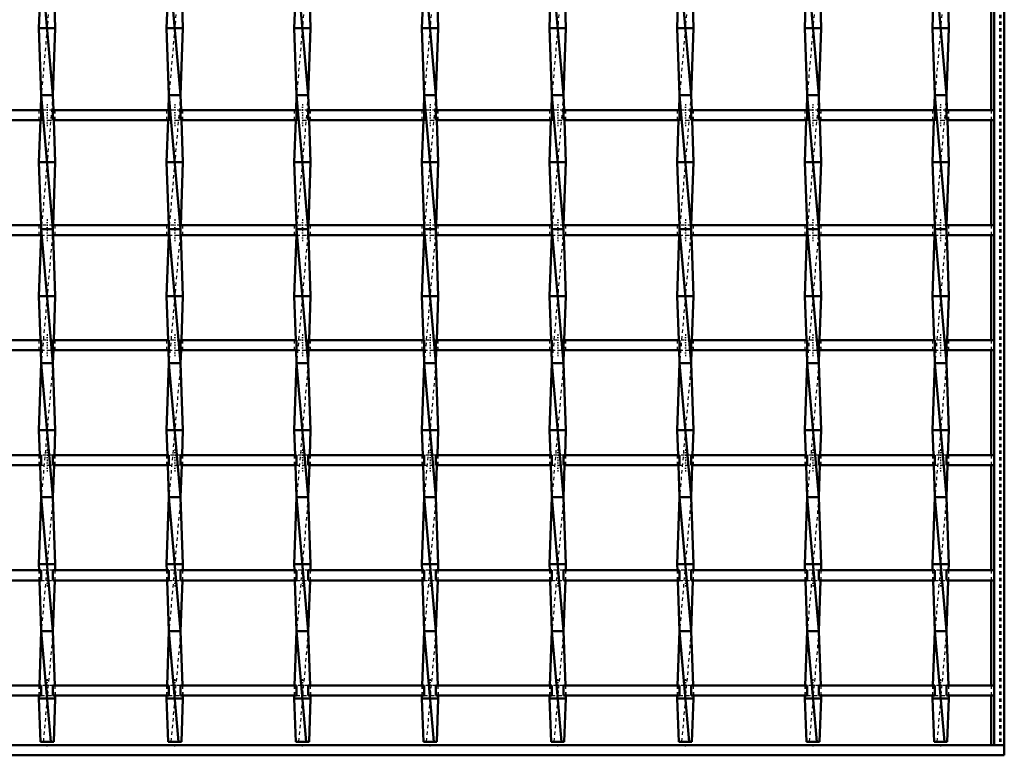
# Model space of a CAD drawing. Header units: millimetres. Extents: x -746 to 532, y -500 to 878.
# Tile 9 of 16: x 106 to 400, y -500 to -280. Entities that reach past the tile are written whole.
import ezdxf

# ---------------------------------------------------------------- set-up
doc = ezdxf.new("R2010")
doc.units = ezdxf.units.MM
doc.linetypes.add('Center', pattern=[1.5, 0.45, -0.5, 0.05, -0.5])
doc.linetypes.add('Dashed', pattern=[2, 1, -1])
for name, color, linetype, lineweight in [('2d ConnectionPoints', 7, 'Continuous', 50), ('AM_0', 7, 'Continuous', 50), ('AM_7', 7, 'Center', 25), ('AM_9', 6, 'Dashed', 25)]:
    doc.layers.add(name, color=color, linetype=linetype, lineweight=lineweight)

# ---------------------------------------------------------------- blocks, each defined once
blk = doc.blocks.new('1_a3rbf4h71x8j7cuzvnz1x3jfo________0_in_LSSP3303438311800100035010_4')
at = {"layer": 'AM_0'}
for p, q in [((397, 497), (397, -497)), ((400, 497), (400, -497)), ((396.05, -276.14), (396.05, -307.47)), ((396.05, -310.47), (396.05, -341.8)), ((396.05, -344.8), (396.05, -376.13)), ((396.05, -379.13), (396.05, -410.46)), ((396.05, -413.46), (396.05, -444.79)), ((396.05, -447.79), (396.05, -479.12)), ((396.05, -482.12), (396.05, -497)), ((397, -497), (400, -497))]:
    blk.add_line(p, q, dxfattribs=at)
at = {"layer": 'AM_9'}
for p, q in [((398.55, 497), (398.55, -497)), ((398.99, 497), (398.99, -497)), ((396.05, -307.47), (396.05, -310.47)), ((396.05, -341.8), (396.05, -344.8)), ((396.05, -376.13), (396.05, -379.13)), ((396.05, -410.46), (396.05, -413.46)), ((396.05, -444.79), (396.05, -447.79)), ((396.05, -479.12), (396.05, -482.12))]:
    blk.add_line(p, q, dxfattribs=at)
blk = doc.blocks.new('2_znjogs71mm8ibm2pvba9pefrq________0_in_LSSP3303438311800100035010_4')
at = {"layer": 'AM_0'}
for p, q in [((400, -497), (-400, -497)), ((400, -497), (400, -500)), ((400, -500), (-400, -500))]:
    blk.add_line(p, q, dxfattribs=at)
blk = doc.blocks.new('16_ztjupbv2bt4ux7bpidsc91eub________0_in_LSSP3303438311800100035010_4')
at = {"layer": 'AM_0'}
for p, q in [((112.57, -263), (116.03, -303)), ((112.1, -276.14), (111.85, -283)), ((116.5, -276.14), (116.75, -283)), ((111.85, -283), (112.57, -303)), ((116.75, -283), (111.85, -283)), ((116.75, -283), (116.03, -303)), ((112.57, -303), (112.41, -307.47)), ((112.57, -303), (116.03, -343)), ((116.03, -303), (112.57, -303)), ((116.03, -303), (116.19, -307.47)), ((112.3, -310.47), (111.85, -323)), ((116.3, -310.47), (116.75, -323)), ((116.75, -323), (111.85, -323)), ((111.85, -323), (112.52, -341.8)), ((116.75, -323), (116.08, -341.8)), ((112.57, -343), (116.03, -383)), ((116.03, -343), (112.57, -343)), ((112.5, -344.8), (111.85, -363)), ((116.1, -344.8), (116.75, -363)), ((116.75, -363), (111.85, -363)), ((111.85, -363), (112.32, -376.13)), ((116.75, -363), (116.28, -376.13)), ((112.43, -379.13), (112.57, -383)), ((116.17, -379.13), (116.03, -383)), ((112.57, -383), (111.85, -403)), ((112.57, -383), (116.03, -423)), ((116.03, -383), (112.57, -383)), ((116.03, -383), (116.75, -403)), ((111.85, -403), (112.12, -410.46)), ((116.75, -403), (111.85, -403)), ((116.75, -403), (116.48, -410.46)), ((112.23, -413.46), (112.57, -423)), ((116.37, -413.46), (116.03, -423)), ((112.57, -423), (111.85, -443)), ((112.57, -423), (116.03, -463)), ((116.03, -423), (112.57, -423)), ((116.03, -423), (116.75, -443)), ((116.75, -443), (111.85, -443)), ((111.85, -443), (111.91, -444.79)), ((116.75, -443), (116.69, -444.79)), ((112.02, -447.79), (112.57, -463)), ((116.58, -447.79), (116.03, -463)), ((112.57, -463), (111.99, -479.12)), ((112.57, -463), (115.43, -496)), ((116.03, -463), (112.57, -463)), ((116.03, -463), (116.61, -479.12)), ((111.88, -482.12), (111.85, -483)), ((111.85, -483), (112.32, -496)), ((116.75, -483), (111.85, -483)), ((116.75, -483), (116.28, -496)), ((116.72, -482.12), (116.75, -483)), ((112.32, -496), (116.28, -496))]:
    blk.add_line(p, q, dxfattribs=at)
at = {"layer": 'AM_9'}
for p, q in [((116.03, -263), (112.57, -303)), ((116.03, -303), (112.57, -343)), ((112.41, -307.47), (112.3, -310.47)), ((116.19, -307.47), (116.3, -310.47)), ((112.57, -343), (112.5, -344.8)), ((112.52, -341.8), (112.57, -343)), ((116.03, -343), (112.57, -383)), ((116.08, -341.8), (116.03, -343)), ((116.03, -343), (116.1, -344.8)), ((112.32, -376.13), (112.43, -379.13)), ((116.28, -376.13), (116.17, -379.13)), ((116.03, -383), (112.57, -423)), ((112.12, -410.46), (112.23, -413.46)), ((116.48, -410.46), (116.37, -413.46)), ((116.03, -423), (112.57, -463)), ((111.91, -444.79), (112.02, -447.79)), ((116.69, -444.79), (116.58, -447.79)), ((116.03, -463), (113.17, -496)), ((111.99, -479.12), (111.88, -482.12)), ((116.61, -479.12), (116.72, -482.12))]:
    blk.add_line(p, q, dxfattribs=at)
blk = doc.blocks.new('17_4ujnh2jics3wi3esj6lqp8fte________0_in_LSSP3303438311800100035010_4')
at = {"layer": 'AM_0'}
for p, q in [((150.67, -263), (154.13, -303)), ((150.2, -276.14), (149.95, -283)), ((154.6, -276.14), (154.85, -283)), ((154.85, -283), (149.95, -283)), ((149.95, -283), (150.67, -303)), ((154.85, -283), (154.13, -303)), ((150.67, -303), (150.51, -307.47)), ((150.67, -303), (154.13, -343)), ((154.13, -303), (150.67, -303)), ((154.13, -303), (154.29, -307.47)), ((150.4, -310.47), (149.95, -323)), ((154.4, -310.47), (154.85, -323)), ((149.95, -323), (150.62, -341.8)), ((154.85, -323), (149.95, -323)), ((154.85, -323), (154.18, -341.8)), ((150.67, -343), (154.13, -383)), ((154.13, -343), (150.67, -343)), ((150.6, -344.8), (149.95, -363)), ((154.2, -344.8), (154.85, -363)), ((154.85, -363), (149.95, -363)), ((149.95, -363), (150.42, -376.13)), ((154.85, -363), (154.38, -376.13)), ((150.53, -379.13), (150.67, -383)), ((154.27, -379.13), (154.13, -383)), ((150.67, -383), (149.95, -403)), ((154.13, -383), (150.67, -383)), ((150.67, -383), (154.13, -423)), ((154.13, -383), (154.85, -403)), ((149.95, -403), (150.22, -410.46)), ((154.85, -403), (149.95, -403)), ((154.85, -403), (154.58, -410.46)), ((150.33, -413.46), (150.67, -423)), ((154.47, -413.46), (154.13, -423)), ((150.67, -423), (149.95, -443)), ((150.67, -423), (154.13, -463)), ((154.13, -423), (150.67, -423)), ((154.13, -423), (154.85, -443)), ((149.95, -443), (150.01, -444.79)), ((154.85, -443), (149.95, -443)), ((154.85, -443), (154.79, -444.79)), ((150.12, -447.79), (150.67, -463)), ((154.68, -447.79), (154.13, -463)), ((150.67, -463), (150.09, -479.12)), ((150.67, -463), (153.53, -496)), ((154.13, -463), (150.67, -463)), ((154.13, -463), (154.71, -479.12)), ((149.98, -482.12), (149.95, -483)), ((149.95, -483), (150.42, -496)), ((154.85, -483), (149.95, -483)), ((154.85, -483), (154.38, -496)), ((154.82, -482.12), (154.85, -483)), ((150.42, -496), (154.38, -496))]:
    blk.add_line(p, q, dxfattribs=at)
at = {"layer": 'AM_9'}
for p, q in [((154.13, -263), (150.67, -303)), ((154.13, -303), (150.67, -343)), ((150.51, -307.47), (150.4, -310.47)), ((154.29, -307.47), (154.4, -310.47)), ((150.67, -343), (150.6, -344.8)), ((150.62, -341.8), (150.67, -343)), ((154.13, -343), (150.67, -383)), ((154.18, -341.8), (154.13, -343)), ((154.13, -343), (154.2, -344.8)), ((150.42, -376.13), (150.53, -379.13)), ((154.38, -376.13), (154.27, -379.13)), ((154.13, -383), (150.67, -423)), ((150.22, -410.46), (150.33, -413.46)), ((154.58, -410.46), (154.47, -413.46)), ((154.13, -423), (150.67, -463)), ((150.01, -444.79), (150.12, -447.79)), ((154.79, -444.79), (154.68, -447.79)), ((154.13, -463), (151.27, -496)), ((150.09, -479.12), (149.98, -482.12)), ((154.71, -479.12), (154.82, -482.12))]:
    blk.add_line(p, q, dxfattribs=at)
blk = doc.blocks.new('18_986mnfrdfn9osh069c21pp9yl________0_in_LSSP3303438311800100035010_4')
at = {"layer": 'AM_0'}
for p, q in [((188.77, -263), (192.23, -303)), ((188.3, -276.14), (188.05, -283)), ((192.7, -276.14), (192.95, -283)), ((192.95, -283), (188.05, -283)), ((188.05, -283), (188.77, -303)), ((192.95, -283), (192.23, -303)), ((188.77, -303), (188.61, -307.47)), ((188.77, -303), (192.23, -343)), ((192.23, -303), (188.77, -303)), ((192.23, -303), (192.39, -307.47)), ((188.5, -310.47), (188.05, -323)), ((192.5, -310.47), (192.95, -323)), ((188.05, -323), (188.72, -341.8)), ((192.95, -323), (188.05, -323)), ((192.95, -323), (192.28, -341.8)), ((188.77, -343), (192.23, -383)), ((192.23, -343), (188.77, -343)), ((188.7, -344.8), (188.05, -363)), ((192.3, -344.8), (192.95, -363)), ((192.95, -363), (188.05, -363)), ((188.05, -363), (188.52, -376.13)), ((192.95, -363), (192.48, -376.13)), ((188.63, -379.13), (188.77, -383)), ((192.37, -379.13), (192.23, -383)), ((188.77, -383), (188.05, -403)), ((188.77, -383), (192.23, -423)), ((192.23, -383), (188.77, -383)), ((192.23, -383), (192.95, -403)), ((192.95, -403), (188.05, -403)), ((188.05, -403), (188.32, -410.46)), ((192.95, -403), (192.68, -410.46)), ((188.43, -413.46), (188.77, -423)), ((192.57, -413.46), (192.23, -423)), ((188.77, -423), (188.05, -443)), ((188.77, -423), (192.23, -463)), ((192.23, -423), (188.77, -423)), ((192.23, -423), (192.95, -443)), ((192.95, -443), (188.05, -443)), ((188.05, -443), (188.11, -444.79)), ((192.95, -443), (192.89, -444.79)), ((188.22, -447.79), (188.77, -463)), ((192.78, -447.79), (192.23, -463)), ((188.77, -463), (188.19, -479.12)), ((188.77, -463), (191.63, -496)), ((192.23, -463), (188.77, -463)), ((192.23, -463), (192.81, -479.12)), ((188.08, -482.12), (188.05, -483)), ((188.05, -483), (188.52, -496)), ((192.95, -483), (188.05, -483)), ((192.95, -483), (192.48, -496)), ((192.92, -482.12), (192.95, -483)), ((188.52, -496), (192.48, -496))]:
    blk.add_line(p, q, dxfattribs=at)
at = {"layer": 'AM_9'}
for p, q in [((192.23, -263), (188.77, -303)), ((192.23, -303), (188.77, -343)), ((188.61, -307.47), (188.5, -310.47)), ((192.39, -307.47), (192.5, -310.47)), ((188.77, -343), (188.7, -344.8)), ((188.72, -341.8), (188.77, -343)), ((192.23, -343), (188.77, -383)), ((192.28, -341.8), (192.23, -343)), ((192.23, -343), (192.3, -344.8)), ((188.52, -376.13), (188.63, -379.13)), ((192.48, -376.13), (192.37, -379.13)), ((192.23, -383), (188.77, -423)), ((188.32, -410.46), (188.43, -413.46)), ((192.68, -410.46), (192.57, -413.46)), ((192.23, -423), (188.77, -463)), ((188.11, -444.79), (188.22, -447.79)), ((192.89, -444.79), (192.78, -447.79)), ((192.23, -463), (189.37, -496)), ((188.19, -479.12), (188.08, -482.12)), ((192.81, -479.12), (192.92, -482.12))]:
    blk.add_line(p, q, dxfattribs=at)
blk = doc.blocks.new('19_6yhpkxxs8i7vfl56e5g2htfda________0_in_LSSP3303438311800100035010_4')
at = {"layer": 'AM_0'}
for p, q in [((226.87, -263), (230.33, -303)), ((226.4, -276.14), (226.15, -283)), ((230.8, -276.14), (231.05, -283)), ((231.05, -283), (226.15, -283)), ((226.15, -283), (226.87, -303)), ((231.05, -283), (230.33, -303)), ((226.87, -303), (226.71, -307.47)), ((226.87, -303), (230.33, -343)), ((230.33, -303), (226.87, -303)), ((230.33, -303), (230.49, -307.47)), ((226.6, -310.47), (226.15, -323)), ((230.6, -310.47), (231.05, -323)), ((231.05, -323), (226.15, -323)), ((226.15, -323), (226.82, -341.8)), ((231.05, -323), (230.38, -341.8)), ((230.33, -343), (226.87, -343)), ((226.87, -343), (230.33, -383)), ((226.8, -344.8), (226.15, -363)), ((230.4, -344.8), (231.05, -363)), ((231.05, -363), (226.15, -363)), ((226.15, -363), (226.62, -376.13)), ((231.05, -363), (230.58, -376.13)), ((226.73, -379.13), (226.87, -383)), ((230.47, -379.13), (230.33, -383)), ((226.87, -383), (226.15, -403)), ((230.33, -383), (226.87, -383)), ((226.87, -383), (230.33, -423)), ((230.33, -383), (231.05, -403)), ((231.05, -403), (226.15, -403)), ((226.15, -403), (226.42, -410.46)), ((231.05, -403), (230.78, -410.46)), ((226.53, -413.46), (226.87, -423)), ((230.67, -413.46), (230.33, -423)), ((226.87, -423), (226.15, -443)), ((226.87, -423), (230.33, -463)), ((230.33, -423), (226.87, -423)), ((230.33, -423), (231.05, -443)), ((226.15, -443), (226.21, -444.79)), ((231.05, -443), (226.15, -443)), ((231.05, -443), (230.99, -444.79)), ((226.32, -447.79), (226.87, -463)), ((230.88, -447.79), (230.33, -463)), ((226.87, -463), (226.29, -479.12)), ((226.87, -463), (229.73, -496)), ((230.33, -463), (226.87, -463)), ((230.33, -463), (230.91, -479.12)), ((226.18, -482.12), (226.15, -483)), ((226.15, -483), (226.62, -496)), ((231.05, -483), (226.15, -483)), ((231.05, -483), (230.58, -496)), ((231.02, -482.12), (231.05, -483)), ((226.62, -496), (230.58, -496))]:
    blk.add_line(p, q, dxfattribs=at)
at = {"layer": 'AM_9'}
for p, q in [((230.33, -263), (226.87, -303)), ((230.33, -303), (226.87, -343)), ((226.71, -307.47), (226.6, -310.47)), ((230.49, -307.47), (230.6, -310.47)), ((226.87, -343), (226.8, -344.8)), ((226.82, -341.8), (226.87, -343)), ((230.33, -343), (226.87, -383)), ((230.38, -341.8), (230.33, -343)), ((230.33, -343), (230.4, -344.8)), ((226.62, -376.13), (226.73, -379.13)), ((230.58, -376.13), (230.47, -379.13)), ((230.33, -383), (226.87, -423)), ((226.42, -410.46), (226.53, -413.46)), ((230.78, -410.46), (230.67, -413.46)), ((230.33, -423), (226.87, -463)), ((226.21, -444.79), (226.32, -447.79)), ((230.99, -444.79), (230.88, -447.79)), ((230.33, -463), (227.47, -496)), ((226.29, -479.12), (226.18, -482.12)), ((230.91, -479.12), (231.02, -482.12))]:
    blk.add_line(p, q, dxfattribs=at)
blk = doc.blocks.new('20_x0ji0hbngkmtdk7lc491kdbau________0_in_LSSP3303438311800100035010_4')
at = {"layer": 'AM_0'}
for p, q in [((264.97, -263), (268.43, -303)), ((264.5, -276.14), (264.25, -283)), ((268.9, -276.14), (269.15, -283)), ((269.15, -283), (264.25, -283)), ((264.25, -283), (264.97, -303)), ((269.15, -283), (268.43, -303)), ((264.97, -303), (264.81, -307.47)), ((264.97, -303), (268.43, -343)), ((268.43, -303), (264.97, -303)), ((268.43, -303), (268.59, -307.47)), ((264.7, -310.47), (264.25, -323)), ((268.7, -310.47), (269.15, -323)), ((264.25, -323), (264.92, -341.8)), ((269.15, -323), (264.25, -323)), ((269.15, -323), (268.48, -341.8)), ((264.97, -343), (268.43, -383)), ((268.43, -343), (264.97, -343)), ((264.9, -344.8), (264.25, -363)), ((268.5, -344.8), (269.15, -363)), ((264.25, -363), (264.72, -376.13)), ((269.15, -363), (264.25, -363)), ((269.15, -363), (268.68, -376.13)), ((264.83, -379.13), (264.97, -383)), ((268.57, -379.13), (268.43, -383)), ((264.97, -383), (264.25, -403)), ((264.97, -383), (268.43, -423)), ((268.43, -383), (264.97, -383)), ((268.43, -383), (269.15, -403)), ((269.15, -403), (264.25, -403)), ((264.25, -403), (264.52, -410.46)), ((269.15, -403), (268.88, -410.46)), ((264.63, -413.46), (264.97, -423)), ((268.77, -413.46), (268.43, -423)), ((264.97, -423), (264.25, -443)), ((264.97, -423), (268.43, -463)), ((268.43, -423), (264.97, -423)), ((268.43, -423), (269.15, -443)), ((269.15, -443), (264.25, -443)), ((264.25, -443), (264.31, -444.79)), ((269.15, -443), (269.09, -444.79)), ((264.42, -447.79), (264.97, -463)), ((268.98, -447.79), (268.43, -463)), ((264.97, -463), (264.39, -479.12)), ((264.97, -463), (267.83, -496)), ((268.43, -463), (264.97, -463)), ((268.43, -463), (269.01, -479.12)), ((264.28, -482.12), (264.25, -483)), ((269.15, -483), (264.25, -483)), ((264.25, -483), (264.72, -496)), ((269.15, -483), (268.68, -496)), ((269.12, -482.12), (269.15, -483)), ((264.72, -496), (268.68, -496))]:
    blk.add_line(p, q, dxfattribs=at)
at = {"layer": 'AM_9'}
for p, q in [((268.43, -263), (264.97, -303)), ((268.43, -303), (264.97, -343)), ((264.81, -307.47), (264.7, -310.47)), ((268.59, -307.47), (268.7, -310.47)), ((264.97, -343), (264.9, -344.8)), ((264.92, -341.8), (264.97, -343)), ((268.43, -343), (264.97, -383)), ((268.48, -341.8), (268.43, -343)), ((268.43, -343), (268.5, -344.8)), ((264.72, -376.13), (264.83, -379.13)), ((268.68, -376.13), (268.57, -379.13)), ((268.43, -383), (264.97, -423)), ((264.52, -410.46), (264.63, -413.46)), ((268.88, -410.46), (268.77, -413.46)), ((268.43, -423), (264.97, -463)), ((264.31, -444.79), (264.42, -447.79)), ((269.09, -444.79), (268.98, -447.79)), ((268.43, -463), (265.57, -496)), ((264.39, -479.12), (264.28, -482.12)), ((269.01, -479.12), (269.12, -482.12))]:
    blk.add_line(p, q, dxfattribs=at)
blk = doc.blocks.new('21_y6jcxl0emteleck9uyiimxqsm________0_in_LSSP3303438311800100035010_4')
at = {"layer": 'AM_0'}
for p, q in [((303.07, -263), (306.53, -303)), ((302.6, -276.14), (302.35, -283)), ((307, -276.14), (307.25, -283)), ((307.25, -283), (302.35, -283)), ((302.35, -283), (303.07, -303)), ((307.25, -283), (306.53, -303)), ((303.07, -303), (302.91, -307.47)), ((303.07, -303), (306.53, -343)), ((306.53, -303), (303.07, -303)), ((306.53, -303), (306.69, -307.47)), ((302.8, -310.47), (302.35, -323)), ((306.8, -310.47), (307.25, -323)), ((307.25, -323), (302.35, -323)), ((302.35, -323), (303.02, -341.8)), ((307.25, -323), (306.58, -341.8)), ((306.53, -343), (303.07, -343)), ((303.07, -343), (306.53, -383)), ((303, -344.8), (302.35, -363)), ((306.6, -344.8), (307.25, -363)), ((302.35, -363), (302.82, -376.13)), ((307.25, -363), (302.35, -363)), ((307.25, -363), (306.78, -376.13)), ((302.93, -379.13), (303.07, -383)), ((306.67, -379.13), (306.53, -383)), ((303.07, -383), (302.35, -403)), ((303.07, -383), (306.53, -423)), ((306.53, -383), (303.07, -383)), ((306.53, -383), (307.25, -403)), ((302.35, -403), (302.62, -410.46)), ((307.25, -403), (302.35, -403)), ((307.25, -403), (306.98, -410.46)), ((302.73, -413.46), (303.07, -423)), ((306.87, -413.46), (306.53, -423)), ((303.07, -423), (302.35, -443)), ((303.07, -423), (306.53, -463)), ((306.53, -423), (303.07, -423)), ((306.53, -423), (307.25, -443)), ((302.35, -443), (302.41, -444.79)), ((307.25, -443), (302.35, -443)), ((307.25, -443), (307.19, -444.79)), ((302.52, -447.79), (303.07, -463)), ((307.08, -447.79), (306.53, -463)), ((303.07, -463), (302.49, -479.12)), ((303.07, -463), (305.93, -496)), ((306.53, -463), (303.07, -463)), ((306.53, -463), (307.11, -479.12)), ((302.38, -482.12), (302.35, -483)), ((302.35, -483), (302.82, -496)), ((307.25, -483), (302.35, -483)), ((307.25, -483), (306.78, -496)), ((307.22, -482.12), (307.25, -483)), ((302.82, -496), (306.78, -496))]:
    blk.add_line(p, q, dxfattribs=at)
at = {"layer": 'AM_9'}
for p, q in [((306.53, -263), (303.07, -303)), ((306.53, -303), (303.07, -343)), ((302.91, -307.47), (302.8, -310.47)), ((306.69, -307.47), (306.8, -310.47)), ((303.07, -343), (303, -344.8)), ((303.02, -341.8), (303.07, -343)), ((306.53, -343), (303.07, -383)), ((306.58, -341.8), (306.53, -343)), ((306.53, -343), (306.6, -344.8)), ((302.82, -376.13), (302.93, -379.13)), ((306.78, -376.13), (306.67, -379.13)), ((306.53, -383), (303.07, -423)), ((302.62, -410.46), (302.73, -413.46)), ((306.98, -410.46), (306.87, -413.46)), ((306.53, -423), (303.07, -463)), ((302.41, -444.79), (302.52, -447.79)), ((307.19, -444.79), (307.08, -447.79)), ((306.53, -463), (303.67, -496)), ((302.49, -479.12), (302.38, -482.12)), ((307.11, -479.12), (307.22, -482.12))]:
    blk.add_line(p, q, dxfattribs=at)
blk = doc.blocks.new('22_lijea9571srl21lkcegbwb9ac________0_in_LSSP3303438311800100035010_4')
at = {"layer": 'AM_0'}
for p, q in [((341.17, -263), (344.63, -303)), ((340.7, -276.14), (340.45, -283)), ((345.1, -276.14), (345.35, -283)), ((345.35, -283), (340.45, -283)), ((340.45, -283), (341.17, -303)), ((345.35, -283), (344.63, -303)), ((341.17, -303), (341.01, -307.47)), ((341.17, -303), (344.63, -343)), ((344.63, -303), (341.17, -303)), ((344.63, -303), (344.79, -307.47)), ((340.9, -310.47), (340.45, -323)), ((344.9, -310.47), (345.35, -323)), ((340.45, -323), (341.12, -341.8)), ((345.35, -323), (340.45, -323)), ((345.35, -323), (344.68, -341.8)), ((341.17, -343), (344.63, -383)), ((344.63, -343), (341.17, -343)), ((341.1, -344.8), (340.45, -363)), ((344.7, -344.8), (345.35, -363)), ((345.35, -363), (340.45, -363)), ((340.45, -363), (340.92, -376.13)), ((345.35, -363), (344.88, -376.13)), ((341.03, -379.13), (341.17, -383)), ((344.77, -379.13), (344.63, -383)), ((341.17, -383), (340.45, -403)), ((341.17, -383), (344.63, -423)), ((344.63, -383), (341.17, -383)), ((344.63, -383), (345.35, -403)), ((345.35, -403), (340.45, -403)), ((340.45, -403), (340.72, -410.46)), ((345.35, -403), (345.08, -410.46)), ((340.83, -413.46), (341.17, -423)), ((344.97, -413.46), (344.63, -423)), ((341.17, -423), (340.45, -443)), ((341.17, -423), (344.63, -463)), ((344.63, -423), (341.17, -423)), ((344.63, -423), (345.35, -443)), ((345.35, -443), (340.45, -443)), ((340.45, -443), (340.51, -444.79)), ((345.35, -443), (345.29, -444.79)), ((340.62, -447.79), (341.17, -463)), ((345.18, -447.79), (344.63, -463)), ((341.17, -463), (340.59, -479.12)), ((341.17, -463), (344.03, -496)), ((344.63, -463), (341.17, -463)), ((344.63, -463), (345.21, -479.12)), ((340.48, -482.12), (340.45, -483)), ((340.45, -483), (340.92, -496)), ((345.35, -483), (340.45, -483)), ((345.35, -483), (344.88, -496)), ((345.32, -482.12), (345.35, -483)), ((340.92, -496), (344.88, -496))]:
    blk.add_line(p, q, dxfattribs=at)
at = {"layer": 'AM_9'}
for p, q in [((344.63, -263), (341.17, -303)), ((344.63, -303), (341.17, -343)), ((341.01, -307.47), (340.9, -310.47)), ((344.79, -307.47), (344.9, -310.47)), ((341.17, -343), (341.1, -344.8)), ((341.12, -341.8), (341.17, -343)), ((344.63, -343), (341.17, -383)), ((344.68, -341.8), (344.63, -343)), ((344.63, -343), (344.7, -344.8)), ((340.92, -376.13), (341.03, -379.13)), ((344.88, -376.13), (344.77, -379.13)), ((344.63, -383), (341.17, -423)), ((340.72, -410.46), (340.83, -413.46)), ((345.08, -410.46), (344.97, -413.46)), ((344.63, -423), (341.17, -463)), ((340.51, -444.79), (340.62, -447.79)), ((345.29, -444.79), (345.18, -447.79)), ((344.63, -463), (341.77, -496)), ((340.59, -479.12), (340.48, -482.12)), ((345.21, -479.12), (345.32, -482.12))]:
    blk.add_line(p, q, dxfattribs=at)
blk = doc.blocks.new('23_2fpvpbjdkb6jkabq6b8olpb3b________0_in_LSSP3303438311800100035010_4')
at = {"layer": 'AM_0'}
for p, q in [((379.27, -263), (382.73, -303)), ((378.8, -276.14), (378.55, -283)), ((383.2, -276.14), (383.45, -283)), ((383.45, -283), (378.55, -283)), ((378.55, -283), (379.27, -303)), ((383.45, -283), (382.73, -303)), ((379.27, -303), (379.11, -307.47)), ((379.27, -303), (382.73, -343)), ((382.73, -303), (379.27, -303)), ((382.73, -303), (382.89, -307.47)), ((379, -310.47), (378.55, -323)), ((383, -310.47), (383.45, -323)), ((383.45, -323), (378.55, -323)), ((378.55, -323), (379.22, -341.8)), ((383.45, -323), (382.78, -341.8)), ((382.73, -343), (379.27, -343)), ((379.27, -343), (382.73, -383)), ((379.2, -344.8), (378.55, -363)), ((382.8, -344.8), (383.45, -363)), ((378.55, -363), (379.02, -376.13)), ((383.45, -363), (378.55, -363)), ((383.45, -363), (382.98, -376.13)), ((379.13, -379.13), (379.27, -383)), ((382.87, -379.13), (382.73, -383)), ((379.27, -383), (378.55, -403)), ((382.73, -383), (379.27, -383)), ((379.27, -383), (382.73, -423)), ((382.73, -383), (383.45, -403)), ((378.55, -403), (378.82, -410.46)), ((383.45, -403), (378.55, -403)), ((383.45, -403), (383.18, -410.46)), ((378.93, -413.46), (379.27, -423)), ((383.07, -413.46), (382.73, -423)), ((379.27, -423), (378.55, -443)), ((379.27, -423), (382.73, -463)), ((382.73, -423), (379.27, -423)), ((382.73, -423), (383.45, -443)), ((378.55, -443), (378.61, -444.79)), ((383.45, -443), (378.55, -443)), ((383.45, -443), (383.39, -444.79)), ((378.72, -447.79), (379.27, -463)), ((383.28, -447.79), (382.73, -463)), ((379.27, -463), (378.69, -479.12)), ((379.27, -463), (382.13, -496)), ((382.73, -463), (379.27, -463)), ((382.73, -463), (383.31, -479.12)), ((378.58, -482.12), (378.55, -483)), ((378.55, -483), (379.02, -496)), ((383.45, -483), (378.55, -483)), ((383.45, -483), (382.98, -496)), ((383.42, -482.12), (383.45, -483)), ((379.02, -496), (382.98, -496))]:
    blk.add_line(p, q, dxfattribs=at)
at = {"layer": 'AM_9'}
for p, q in [((382.73, -263), (379.27, -303)), ((382.73, -303), (379.27, -343)), ((379.11, -307.47), (379, -310.47)), ((382.89, -307.47), (383, -310.47)), ((379.27, -343), (379.2, -344.8)), ((379.22, -341.8), (379.27, -343)), ((382.73, -343), (379.27, -383)), ((382.78, -341.8), (382.73, -343)), ((382.73, -343), (382.8, -344.8)), ((379.02, -376.13), (379.13, -379.13)), ((382.98, -376.13), (382.87, -379.13)), ((382.73, -383), (379.27, -423)), ((378.82, -410.46), (378.93, -413.46)), ((383.18, -410.46), (383.07, -413.46)), ((382.73, -423), (379.27, -463)), ((378.61, -444.79), (378.72, -447.79)), ((383.39, -444.79), (383.28, -447.79)), ((382.73, -463), (379.87, -496)), ((378.69, -479.12), (378.58, -482.12)), ((383.31, -479.12), (383.42, -482.12))]:
    blk.add_line(p, q, dxfattribs=at)
blk = doc.blocks.new('25_n99qrd9zp8sihn7b8m37uuuad________0_in_LSSP3303438311800100035010_4')
at = {"layer": 'AM_0'}
for p, q in [((112.57, -479.12), (77.93, -479.12)), ((112.57, -479.12), (112.57, -482.12)), ((116.03, -482.12), (116.03, -479.12)), ((150.67, -479.12), (116.03, -479.12)), ((150.67, -479.12), (150.67, -482.12)), ((154.13, -482.12), (154.13, -479.12)), ((188.77, -479.12), (154.13, -479.12)), ((188.77, -479.12), (188.77, -482.12)), ((226.87, -479.12), (192.23, -479.12)), ((192.23, -482.12), (192.23, -479.12)), ((226.87, -479.12), (226.87, -482.12)), ((264.97, -479.12), (230.33, -479.12)), ((230.33, -482.12), (230.33, -479.12)), ((264.97, -479.12), (264.97, -482.12)), ((268.43, -482.12), (268.43, -479.12)), ((303.07, -479.12), (268.43, -479.12)), ((303.07, -479.12), (303.07, -482.12)), ((341.17, -479.12), (306.53, -479.12)), ((306.53, -482.12), (306.53, -479.12)), ((341.17, -479.12), (341.17, -482.12)), ((344.63, -482.12), (344.63, -479.12)), ((379.27, -479.12), (344.63, -479.12)), ((379.27, -479.12), (379.27, -482.12)), ((382.73, -482.12), (382.73, -479.12)), ((397, -479.12), (382.73, -479.12)), ((397, -479.12), (397, -482.12)), ((112.57, -482.12), (77.93, -482.12)), ((150.67, -482.12), (116.03, -482.12)), ((188.77, -482.12), (154.13, -482.12)), ((226.87, -482.12), (192.23, -482.12)), ((264.97, -482.12), (230.33, -482.12)), ((303.07, -482.12), (268.43, -482.12)), ((341.17, -482.12), (306.53, -482.12)), ((379.27, -482.12), (344.63, -482.12)), ((397, -482.12), (382.73, -482.12))]:
    blk.add_line(p, q, dxfattribs=at)
at = {"layer": 'AM_7'}
for p, q in [((114.3, -477.32), (114.3, -483.92)), ((152.4, -477.32), (152.4, -483.92)), ((190.5, -477.32), (190.5, -483.92)), ((228.6, -477.32), (228.6, -483.92)), ((266.7, -477.32), (266.7, -483.92)), ((304.8, -477.32), (304.8, -483.92)), ((342.9, -477.32), (342.9, -483.92)), ((381, -477.32), (381, -483.92))]:
    blk.add_line(p, q, dxfattribs=at)
at = {"layer": 'AM_9'}
for p, q in [((111.85, -479.12), (111.85, -482.12)), ((116.03, -479.12), (112.57, -479.12)), ((116.75, -482.12), (116.75, -479.12)), ((149.95, -479.12), (149.95, -482.12)), ((154.13, -479.12), (150.67, -479.12)), ((154.85, -482.12), (154.85, -479.12)), ((188.05, -479.12), (188.05, -482.12)), ((192.23, -479.12), (188.77, -479.12)), ((192.95, -482.12), (192.95, -479.12)), ((226.15, -479.12), (226.15, -482.12)), ((230.33, -479.12), (226.87, -479.12)), ((231.05, -482.12), (231.05, -479.12)), ((264.25, -479.12), (264.25, -482.12)), ((268.43, -479.12), (264.97, -479.12)), ((269.15, -482.12), (269.15, -479.12)), ((302.35, -479.12), (302.35, -482.12)), ((306.53, -479.12), (303.07, -479.12)), ((307.25, -482.12), (307.25, -479.12)), ((340.45, -479.12), (340.45, -482.12)), ((344.63, -479.12), (341.17, -479.12)), ((345.35, -482.12), (345.35, -479.12)), ((378.55, -479.12), (378.55, -482.12)), ((382.73, -479.12), (379.27, -479.12)), ((383.45, -482.12), (383.45, -479.12)), ((112.57, -482.12), (116.03, -482.12)), ((150.67, -482.12), (154.13, -482.12)), ((188.77, -482.12), (192.23, -482.12)), ((226.87, -482.12), (230.33, -482.12)), ((264.97, -482.12), (268.43, -482.12)), ((303.07, -482.12), (306.53, -482.12)), ((341.17, -482.12), (344.63, -482.12)), ((379.27, -482.12), (382.73, -482.12))]:
    blk.add_line(p, q, dxfattribs=at)
blk = doc.blocks.new('26_6x98uure29jdcimeuosia7r0a________0_in_LSSP3303438311800100035010_4')
at = {"layer": 'AM_0'}
for p, q in [((112.57, -444.79), (77.93, -444.79)), ((112.57, -444.79), (112.57, -447.79)), ((116.03, -447.79), (116.03, -444.79)), ((150.67, -444.79), (116.03, -444.79)), ((150.67, -444.79), (150.67, -447.79)), ((154.13, -447.79), (154.13, -444.79)), ((188.77, -444.79), (154.13, -444.79)), ((188.77, -444.79), (188.77, -447.79)), ((226.87, -444.79), (192.23, -444.79)), ((192.23, -447.79), (192.23, -444.79)), ((226.87, -444.79), (226.87, -447.79)), ((230.33, -447.79), (230.33, -444.79)), ((264.97, -444.79), (230.33, -444.79)), ((264.97, -444.79), (264.97, -447.79)), ((268.43, -447.79), (268.43, -444.79)), ((303.07, -444.79), (268.43, -444.79)), ((303.07, -444.79), (303.07, -447.79)), ((341.17, -444.79), (306.53, -444.79)), ((306.53, -447.79), (306.53, -444.79)), ((341.17, -444.79), (341.17, -447.79)), ((344.63, -447.79), (344.63, -444.79)), ((379.27, -444.79), (344.63, -444.79)), ((379.27, -444.79), (379.27, -447.79)), ((382.73, -447.79), (382.73, -444.79)), ((397, -444.79), (382.73, -444.79)), ((397, -444.79), (397, -447.79)), ((112.57, -447.79), (77.93, -447.79)), ((150.67, -447.79), (116.03, -447.79)), ((188.77, -447.79), (154.13, -447.79)), ((226.87, -447.79), (192.23, -447.79)), ((264.97, -447.79), (230.33, -447.79)), ((303.07, -447.79), (268.43, -447.79)), ((341.17, -447.79), (306.53, -447.79)), ((379.27, -447.79), (344.63, -447.79)), ((397, -447.79), (382.73, -447.79))]:
    blk.add_line(p, q, dxfattribs=at)
at = {"layer": 'AM_7'}
for p, q in [((114.3, -442.99), (114.3, -449.59)), ((152.4, -442.99), (152.4, -449.59)), ((190.5, -442.99), (190.5, -449.59)), ((228.6, -442.99), (228.6, -449.59)), ((266.7, -442.99), (266.7, -449.59)), ((304.8, -442.99), (304.8, -449.59)), ((342.9, -442.99), (342.9, -449.59)), ((381, -442.99), (381, -449.59))]:
    blk.add_line(p, q, dxfattribs=at)
at = {"layer": 'AM_9'}
for p, q in [((111.85, -444.79), (111.85, -447.79)), ((116.03, -444.79), (112.57, -444.79)), ((116.75, -447.79), (116.75, -444.79)), ((149.95, -444.79), (149.95, -447.79)), ((154.13, -444.79), (150.67, -444.79)), ((154.85, -447.79), (154.85, -444.79)), ((188.05, -444.79), (188.05, -447.79)), ((192.23, -444.79), (188.77, -444.79)), ((192.95, -447.79), (192.95, -444.79)), ((226.15, -444.79), (226.15, -447.79)), ((230.33, -444.79), (226.87, -444.79)), ((231.05, -447.79), (231.05, -444.79)), ((264.25, -444.79), (264.25, -447.79)), ((268.43, -444.79), (264.97, -444.79)), ((269.15, -447.79), (269.15, -444.79)), ((302.35, -444.79), (302.35, -447.79)), ((306.53, -444.79), (303.07, -444.79)), ((307.25, -447.79), (307.25, -444.79)), ((340.45, -444.79), (340.45, -447.79)), ((344.63, -444.79), (341.17, -444.79)), ((345.35, -447.79), (345.35, -444.79)), ((378.55, -444.79), (378.55, -447.79)), ((382.73, -444.79), (379.27, -444.79)), ((383.45, -447.79), (383.45, -444.79)), ((112.57, -447.79), (116.03, -447.79)), ((150.67, -447.79), (154.13, -447.79)), ((188.77, -447.79), (192.23, -447.79)), ((226.87, -447.79), (230.33, -447.79)), ((264.97, -447.79), (268.43, -447.79)), ((303.07, -447.79), (306.53, -447.79)), ((341.17, -447.79), (344.63, -447.79)), ((379.27, -447.79), (382.73, -447.79))]:
    blk.add_line(p, q, dxfattribs=at)
blk = doc.blocks.new('27_eb775ypbq9q63y9sbn2hmjrra________0_in_LSSP3303438311800100035010_4')
at = {"layer": 'AM_0'}
for p, q in [((112.57, -410.46), (77.93, -410.46)), ((112.57, -410.46), (112.57, -413.46)), ((116.03, -413.46), (116.03, -410.46)), ((150.67, -410.46), (116.03, -410.46)), ((150.67, -410.46), (150.67, -413.46)), ((154.13, -413.46), (154.13, -410.46)), ((188.77, -410.46), (154.13, -410.46)), ((188.77, -410.46), (188.77, -413.46)), ((192.23, -413.46), (192.23, -410.46)), ((226.87, -410.46), (192.23, -410.46)), ((226.87, -410.46), (226.87, -413.46)), ((264.97, -410.46), (230.33, -410.46)), ((230.33, -413.46), (230.33, -410.46)), ((264.97, -410.46), (264.97, -413.46)), ((268.43, -413.46), (268.43, -410.46)), ((303.07, -410.46), (268.43, -410.46)), ((303.07, -410.46), (303.07, -413.46)), ((341.17, -410.46), (306.53, -410.46)), ((306.53, -413.46), (306.53, -410.46)), ((341.17, -410.46), (341.17, -413.46)), ((344.63, -413.46), (344.63, -410.46)), ((379.27, -410.46), (344.63, -410.46)), ((379.27, -410.46), (379.27, -413.46)), ((382.73, -413.46), (382.73, -410.46)), ((397, -410.46), (382.73, -410.46)), ((397, -410.46), (397, -413.46)), ((112.57, -413.46), (77.93, -413.46)), ((150.67, -413.46), (116.03, -413.46)), ((188.77, -413.46), (154.13, -413.46)), ((226.87, -413.46), (192.23, -413.46)), ((264.97, -413.46), (230.33, -413.46)), ((303.07, -413.46), (268.43, -413.46)), ((341.17, -413.46), (306.53, -413.46)), ((379.27, -413.46), (344.63, -413.46)), ((397, -413.46), (382.73, -413.46))]:
    blk.add_line(p, q, dxfattribs=at)
at = {"layer": 'AM_7'}
for p, q in [((114.3, -408.66), (114.3, -415.26)), ((152.4, -408.66), (152.4, -415.26)), ((190.5, -408.66), (190.5, -415.26)), ((228.6, -408.66), (228.6, -415.26)), ((266.7, -408.66), (266.7, -415.26)), ((304.8, -408.66), (304.8, -415.26)), ((342.9, -408.66), (342.9, -415.26)), ((381, -408.66), (381, -415.26))]:
    blk.add_line(p, q, dxfattribs=at)
at = {"layer": 'AM_9'}
for p, q in [((111.85, -410.46), (111.85, -413.46)), ((116.03, -410.46), (112.57, -410.46)), ((116.75, -413.46), (116.75, -410.46)), ((149.95, -410.46), (149.95, -413.46)), ((154.13, -410.46), (150.67, -410.46)), ((154.85, -413.46), (154.85, -410.46)), ((188.05, -410.46), (188.05, -413.46)), ((192.23, -410.46), (188.77, -410.46)), ((192.95, -413.46), (192.95, -410.46)), ((226.15, -410.46), (226.15, -413.46)), ((230.33, -410.46), (226.87, -410.46)), ((231.05, -413.46), (231.05, -410.46)), ((264.25, -410.46), (264.25, -413.46)), ((268.43, -410.46), (264.97, -410.46)), ((269.15, -413.46), (269.15, -410.46)), ((302.35, -410.46), (302.35, -413.46)), ((306.53, -410.46), (303.07, -410.46)), ((307.25, -413.46), (307.25, -410.46)), ((340.45, -410.46), (340.45, -413.46)), ((344.63, -410.46), (341.17, -410.46)), ((345.35, -413.46), (345.35, -410.46)), ((378.55, -410.46), (378.55, -413.46)), ((382.73, -410.46), (379.27, -410.46)), ((383.45, -413.46), (383.45, -410.46)), ((112.57, -413.46), (116.03, -413.46)), ((150.67, -413.46), (154.13, -413.46)), ((188.77, -413.46), (192.23, -413.46)), ((226.87, -413.46), (230.33, -413.46)), ((264.97, -413.46), (268.43, -413.46)), ((303.07, -413.46), (306.53, -413.46)), ((341.17, -413.46), (344.63, -413.46)), ((379.27, -413.46), (382.73, -413.46))]:
    blk.add_line(p, q, dxfattribs=at)
blk = doc.blocks.new('28_zfcg1jxd0k5znb98s71lysdrg________0_in_LSSP3303438311800100035010_4')
at = {"layer": 'AM_0'}
for p, q in [((112.57, -376.13), (77.93, -376.13)), ((112.57, -376.13), (112.57, -379.13)), ((116.03, -379.13), (116.03, -376.13)), ((150.67, -376.13), (116.03, -376.13)), ((150.67, -376.13), (150.67, -379.13)), ((154.13, -379.13), (154.13, -376.13)), ((188.77, -376.13), (154.13, -376.13)), ((188.77, -376.13), (188.77, -379.13)), ((226.87, -376.13), (192.23, -376.13)), ((192.23, -379.13), (192.23, -376.13)), ((226.87, -376.13), (226.87, -379.13)), ((264.97, -376.13), (230.33, -376.13)), ((230.33, -379.13), (230.33, -376.13)), ((264.97, -376.13), (264.97, -379.13)), ((268.43, -379.13), (268.43, -376.13)), ((303.07, -376.13), (268.43, -376.13)), ((303.07, -376.13), (303.07, -379.13)), ((341.17, -376.13), (306.53, -376.13)), ((306.53, -379.13), (306.53, -376.13)), ((341.17, -376.13), (341.17, -379.13)), ((344.63, -379.13), (344.63, -376.13)), ((379.27, -376.13), (344.63, -376.13)), ((379.27, -376.13), (379.27, -379.13)), ((382.73, -379.13), (382.73, -376.13)), ((397, -376.13), (382.73, -376.13)), ((397, -376.13), (397, -379.13)), ((112.57, -379.13), (77.93, -379.13)), ((150.67, -379.13), (116.03, -379.13)), ((188.77, -379.13), (154.13, -379.13)), ((226.87, -379.13), (192.23, -379.13)), ((264.97, -379.13), (230.33, -379.13)), ((303.07, -379.13), (268.43, -379.13)), ((341.17, -379.13), (306.53, -379.13)), ((379.27, -379.13), (344.63, -379.13)), ((397, -379.13), (382.73, -379.13))]:
    blk.add_line(p, q, dxfattribs=at)
at = {"layer": 'AM_7'}
for p, q in [((114.3, -374.33), (114.3, -380.93)), ((152.4, -374.33), (152.4, -380.93)), ((190.5, -374.33), (190.5, -380.93)), ((228.6, -374.33), (228.6, -380.93)), ((266.7, -374.33), (266.7, -380.93)), ((304.8, -374.33), (304.8, -380.93)), ((342.9, -374.33), (342.9, -380.93)), ((381, -374.33), (381, -380.93))]:
    blk.add_line(p, q, dxfattribs=at)
at = {"layer": 'AM_9'}
for p, q in [((111.85, -376.13), (111.85, -379.13)), ((116.03, -376.13), (112.57, -376.13)), ((116.75, -379.13), (116.75, -376.13)), ((149.95, -376.13), (149.95, -379.13)), ((154.13, -376.13), (150.67, -376.13)), ((154.85, -379.13), (154.85, -376.13)), ((188.05, -376.13), (188.05, -379.13)), ((192.23, -376.13), (188.77, -376.13)), ((192.95, -379.13), (192.95, -376.13)), ((226.15, -376.13), (226.15, -379.13)), ((230.33, -376.13), (226.87, -376.13)), ((231.05, -379.13), (231.05, -376.13)), ((264.25, -376.13), (264.25, -379.13)), ((268.43, -376.13), (264.97, -376.13)), ((269.15, -379.13), (269.15, -376.13)), ((302.35, -376.13), (302.35, -379.13)), ((306.53, -376.13), (303.07, -376.13)), ((307.25, -379.13), (307.25, -376.13)), ((340.45, -376.13), (340.45, -379.13)), ((344.63, -376.13), (341.17, -376.13)), ((345.35, -379.13), (345.35, -376.13)), ((378.55, -376.13), (378.55, -379.13)), ((382.73, -376.13), (379.27, -376.13)), ((383.45, -379.13), (383.45, -376.13)), ((112.57, -379.13), (116.03, -379.13)), ((150.67, -379.13), (154.13, -379.13)), ((188.77, -379.13), (192.23, -379.13)), ((226.87, -379.13), (230.33, -379.13)), ((264.97, -379.13), (268.43, -379.13)), ((303.07, -379.13), (306.53, -379.13)), ((341.17, -379.13), (344.63, -379.13)), ((379.27, -379.13), (382.73, -379.13))]:
    blk.add_line(p, q, dxfattribs=at)
blk = doc.blocks.new('29_9mjkksz2zpbjwh2qx80ifonpn________0_in_LSSP3303438311800100035010_4')
at = {"layer": 'AM_0'}
for p, q in [((112.57, -341.8), (77.93, -341.8)), ((112.57, -341.8), (112.57, -344.8)), ((116.03, -344.8), (116.03, -341.8)), ((150.67, -341.8), (116.03, -341.8)), ((150.67, -341.8), (150.67, -344.8)), ((154.13, -344.8), (154.13, -341.8)), ((188.77, -341.8), (154.13, -341.8)), ((188.77, -341.8), (188.77, -344.8)), ((192.23, -344.8), (192.23, -341.8)), ((226.87, -341.8), (192.23, -341.8)), ((226.87, -341.8), (226.87, -344.8)), ((264.97, -341.8), (230.33, -341.8)), ((230.33, -344.8), (230.33, -341.8)), ((264.97, -341.8), (264.97, -344.8)), ((268.43, -344.8), (268.43, -341.8)), ((303.07, -341.8), (268.43, -341.8)), ((303.07, -341.8), (303.07, -344.8)), ((306.53, -344.8), (306.53, -341.8)), ((341.17, -341.8), (306.53, -341.8)), ((341.17, -341.8), (341.17, -344.8)), ((344.63, -344.8), (344.63, -341.8)), ((379.27, -341.8), (344.63, -341.8)), ((379.27, -341.8), (379.27, -344.8)), ((382.73, -344.8), (382.73, -341.8)), ((397, -341.8), (382.73, -341.8)), ((397, -341.8), (397, -344.8)), ((112.57, -344.8), (77.93, -344.8)), ((150.67, -344.8), (116.03, -344.8)), ((188.77, -344.8), (154.13, -344.8)), ((226.87, -344.8), (192.23, -344.8)), ((264.97, -344.8), (230.33, -344.8)), ((303.07, -344.8), (268.43, -344.8)), ((341.17, -344.8), (306.53, -344.8)), ((379.27, -344.8), (344.63, -344.8)), ((397, -344.8), (382.73, -344.8))]:
    blk.add_line(p, q, dxfattribs=at)
at = {"layer": 'AM_7'}
for p, q in [((114.3, -340), (114.3, -346.6)), ((152.4, -340), (152.4, -346.6)), ((190.5, -340), (190.5, -346.6)), ((228.6, -340), (228.6, -346.6)), ((266.7, -340), (266.7, -346.6)), ((304.8, -340), (304.8, -346.6)), ((342.9, -340), (342.9, -346.6)), ((381, -340), (381, -346.6))]:
    blk.add_line(p, q, dxfattribs=at)
at = {"layer": 'AM_9'}
for p, q in [((111.85, -341.8), (111.85, -344.8)), ((116.03, -341.8), (112.57, -341.8)), ((116.75, -344.8), (116.75, -341.8)), ((149.95, -341.8), (149.95, -344.8)), ((154.13, -341.8), (150.67, -341.8)), ((154.85, -344.8), (154.85, -341.8)), ((188.05, -341.8), (188.05, -344.8)), ((192.23, -341.8), (188.77, -341.8)), ((192.95, -344.8), (192.95, -341.8)), ((226.15, -341.8), (226.15, -344.8)), ((230.33, -341.8), (226.87, -341.8)), ((231.05, -344.8), (231.05, -341.8)), ((264.25, -341.8), (264.25, -344.8)), ((268.43, -341.8), (264.97, -341.8)), ((269.15, -344.8), (269.15, -341.8)), ((302.35, -341.8), (302.35, -344.8)), ((306.53, -341.8), (303.07, -341.8)), ((307.25, -344.8), (307.25, -341.8)), ((340.45, -341.8), (340.45, -344.8)), ((344.63, -341.8), (341.17, -341.8)), ((345.35, -344.8), (345.35, -341.8)), ((378.55, -341.8), (378.55, -344.8)), ((382.73, -341.8), (379.27, -341.8)), ((383.45, -344.8), (383.45, -341.8)), ((112.57, -344.8), (116.03, -344.8)), ((150.67, -344.8), (154.13, -344.8)), ((188.77, -344.8), (192.23, -344.8)), ((226.87, -344.8), (230.33, -344.8)), ((264.97, -344.8), (268.43, -344.8)), ((303.07, -344.8), (306.53, -344.8)), ((341.17, -344.8), (344.63, -344.8)), ((379.27, -344.8), (382.73, -344.8))]:
    blk.add_line(p, q, dxfattribs=at)
blk = doc.blocks.new('30_8vhqhfazxkxc7s47vtyum0ati________0_in_LSSP3303438311800100035010_4')
at = {"layer": 'AM_0'}
for p, q in [((112.57, -307.47), (77.93, -307.47)), ((112.57, -307.47), (112.57, -310.47)), ((116.03, -310.47), (116.03, -307.47)), ((150.67, -307.47), (116.03, -307.47)), ((150.67, -307.47), (150.67, -310.47)), ((154.13, -310.47), (154.13, -307.47)), ((188.77, -307.47), (154.13, -307.47)), ((188.77, -307.47), (188.77, -310.47)), ((192.23, -310.47), (192.23, -307.47)), ((226.87, -307.47), (192.23, -307.47)), ((226.87, -307.47), (226.87, -310.47)), ((230.33, -310.47), (230.33, -307.47)), ((264.97, -307.47), (230.33, -307.47)), ((264.97, -307.47), (264.97, -310.47)), ((268.43, -310.47), (268.43, -307.47)), ((303.07, -307.47), (268.43, -307.47)), ((303.07, -307.47), (303.07, -310.47)), ((306.53, -310.47), (306.53, -307.47)), ((341.17, -307.47), (306.53, -307.47)), ((341.17, -307.47), (341.17, -310.47)), ((344.63, -310.47), (344.63, -307.47)), ((379.27, -307.47), (344.63, -307.47)), ((379.27, -307.47), (379.27, -310.47)), ((382.73, -310.47), (382.73, -307.47)), ((397, -307.47), (382.73, -307.47)), ((397, -307.47), (397, -310.47)), ((112.57, -310.47), (77.93, -310.47)), ((150.67, -310.47), (116.03, -310.47)), ((188.77, -310.47), (154.13, -310.47)), ((226.87, -310.47), (192.23, -310.47)), ((264.97, -310.47), (230.33, -310.47)), ((303.07, -310.47), (268.43, -310.47)), ((341.17, -310.47), (306.53, -310.47)), ((379.27, -310.47), (344.63, -310.47)), ((397, -310.47), (382.73, -310.47))]:
    blk.add_line(p, q, dxfattribs=at)
at = {"layer": 'AM_7'}
for p, q in [((114.3, -305.67), (114.3, -312.27)), ((152.4, -305.67), (152.4, -312.27)), ((190.5, -305.67), (190.5, -312.27)), ((228.6, -305.67), (228.6, -312.27)), ((266.7, -305.67), (266.7, -312.27)), ((304.8, -305.67), (304.8, -312.27)), ((342.9, -305.67), (342.9, -312.27)), ((381, -305.67), (381, -312.27))]:
    blk.add_line(p, q, dxfattribs=at)
at = {"layer": 'AM_9'}
for p, q in [((111.85, -307.47), (111.85, -310.47)), ((116.03, -307.47), (112.57, -307.47)), ((116.75, -310.47), (116.75, -307.47)), ((149.95, -307.47), (149.95, -310.47)), ((154.13, -307.47), (150.67, -307.47)), ((154.85, -310.47), (154.85, -307.47)), ((188.05, -307.47), (188.05, -310.47)), ((192.23, -307.47), (188.77, -307.47)), ((192.95, -310.47), (192.95, -307.47)), ((226.15, -307.47), (226.15, -310.47)), ((230.33, -307.47), (226.87, -307.47)), ((231.05, -310.47), (231.05, -307.47)), ((264.25, -307.47), (264.25, -310.47)), ((268.43, -307.47), (264.97, -307.47)), ((269.15, -310.47), (269.15, -307.47)), ((302.35, -307.47), (302.35, -310.47)), ((306.53, -307.47), (303.07, -307.47)), ((307.25, -310.47), (307.25, -307.47)), ((340.45, -307.47), (340.45, -310.47)), ((344.63, -307.47), (341.17, -307.47)), ((345.35, -310.47), (345.35, -307.47)), ((378.55, -307.47), (378.55, -310.47)), ((382.73, -307.47), (379.27, -307.47)), ((383.45, -310.47), (383.45, -307.47)), ((112.57, -310.47), (116.03, -310.47)), ((150.67, -310.47), (154.13, -310.47)), ((188.77, -310.47), (192.23, -310.47)), ((226.87, -310.47), (230.33, -310.47)), ((264.97, -310.47), (268.43, -310.47)), ((303.07, -310.47), (306.53, -310.47)), ((341.17, -310.47), (344.63, -310.47)), ((379.27, -310.47), (382.73, -310.47))]:
    blk.add_line(p, q, dxfattribs=at)

msp = doc.modelspace()

# ---------------------------------------------------------------- linework, layer by layer
at = {"layer": '2d ConnectionPoints'}
for p in [(114.3, -497), (152.4, -497), (190.5, -497), (228.6, -497), (266.7, -497), (304.8, -497), (342.9, -497), (381, -497)]:
    msp.add_point(p, dxfattribs=at)

# ---------------------------------------------------------------- block references
for name in ['16_ztjupbv2bt4ux7bpidsc91eub________0_in_LSSP3303438311800100035010_4', '17_4ujnh2jics3wi3esj6lqp8fte________0_in_LSSP3303438311800100035010_4', '18_986mnfrdfn9osh069c21pp9yl________0_in_LSSP3303438311800100035010_4', '19_6yhpkxxs8i7vfl56e5g2htfda________0_in_LSSP3303438311800100035010_4', '20_x0ji0hbngkmtdk7lc491kdbau________0_in_LSSP3303438311800100035010_4', '21_y6jcxl0emteleck9uyiimxqsm________0_in_LSSP3303438311800100035010_4', '22_lijea9571srl21lkcegbwb9ac________0_in_LSSP3303438311800100035010_4', '23_2fpvpbjdkb6jkabq6b8olpb3b________0_in_LSSP3303438311800100035010_4', '1_a3rbf4h71x8j7cuzvnz1x3jfo________0_in_LSSP3303438311800100035010_4', '30_8vhqhfazxkxc7s47vtyum0ati________0_in_LSSP3303438311800100035010_4', '29_9mjkksz2zpbjwh2qx80ifonpn________0_in_LSSP3303438311800100035010_4', '28_zfcg1jxd0k5znb98s71lysdrg________0_in_LSSP3303438311800100035010_4', '27_eb775ypbq9q63y9sbn2hmjrra________0_in_LSSP3303438311800100035010_4', '26_6x98uure29jdcimeuosia7r0a________0_in_LSSP3303438311800100035010_4', '25_n99qrd9zp8sihn7b8m37uuuad________0_in_LSSP3303438311800100035010_4', '2_znjogs71mm8ibm2pvba9pefrq________0_in_LSSP3303438311800100035010_4']:
    msp.add_blockref(name, (0, 0))

doc.saveas('drawing.dxf')
